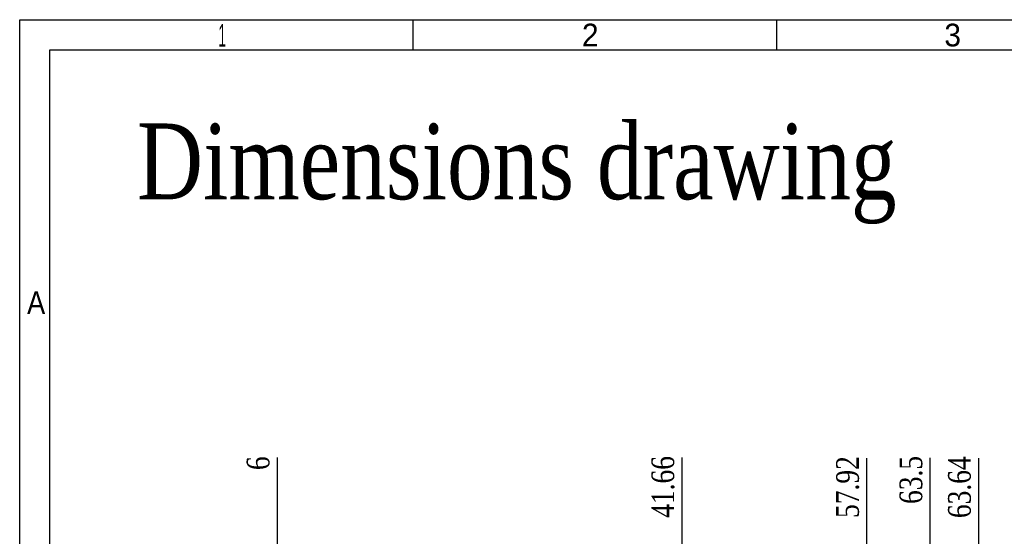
# Model space of a CAD drawing. Header units: millimetres. Extents: x 861 to 1254, y -31 to 249.
# Tile 20 of 49: x 861 to 991, y 181 to 249. Entities that reach past the tile are written whole.
import ezdxf
from ezdxf.enums import TextEntityAlignment as Align

# ---------------------------------------------------------------- set-up
doc = ezdxf.new("R2010")
doc.units = ezdxf.units.MM
doc.header["$LTSCALE"] = 32.67
doc.header["$PDMODE"] = 3
doc.header["$PDSIZE"] = 0.3125
doc.layers.get('0').update_dxf_attribs({"linetype": 'CONTINUOUS'})
doc.layers.get('Defpoints').update_dxf_attribs({"linetype": 'CONTINUOUS'})
doc.layers.add('尺寸標柱線', color=3, linetype='CONTINUOUS', lineweight=15)
doc.layers.add('文字線性', color=7, linetype='CONTINUOUS', lineweight=25)
doc.styles.get("Standard").update_dxf_attribs({"font": 'times.ttf', "width": 0.8})
doc.styles.add('TEXTSTYLE_0', font='txt', dxfattribs={"width": 0.8})
doc.dimstyles.new('ISO-25(2)', dxfattribs={"dimtxt": 3, "dimasz": 2.5, "dimexe": 1, "dimexo": 1, "dimgap": 1, "dimtad": 1, "dimlfac": 0.666667, "dimdsep": 46, "dimtxsty": 'Standard', "dimcen": 2.5, "dimclrd": 3, "dimclre": 3, "dimclrt": 2, "dimadec": 0, "dimazin": 2, "dimtfac": 1, "dimtmove": 0, "dimatfit": 3, "dimfxl": 0, "dimarcsym": 0})

# ---------------------------------------------------------------- blocks, each defined once
blk = doc.blocks.new('*D246')
at = {"layer": 'Defpoints', "color": 0}
for p in [(894.91, 188.56), (894.91, 168.35), (885.91, 94.34)]:
    blk.add_point(p, dxfattribs=at)
at = {"layer": '尺寸標柱線', "color": 3, "lineweight": -2}
blk.add_line((894.91, 169.35), (894.91, 191.04), dxfattribs=at)
at = {"layer": '尺寸標柱線', "color": 2, "insert": (892.38, 190.3), "char_height": 3, "attachment_point": 5, "rotation": 90}
blk.add_mtext('6', dxfattribs=at)
blk = doc.blocks.new('*D247')
at = {"layer": 'Defpoints', "color": 0}
for p in [(948.39, 182.28), (948.39, 171.59), (885.91, 94.34)]:
    blk.add_point(p, dxfattribs=at)
at = {"layer": '尺寸標柱線', "color": 3, "lineweight": -2}
blk.add_line((948.39, 172.59), (948.39, 191.06), dxfattribs=at)
at = {"layer": '尺寸標柱線', "color": 2, "insert": (945.86, 187.17), "char_height": 3, "attachment_point": 5, "rotation": 90}
blk.add_mtext('41.66', dxfattribs=at)
blk = doc.blocks.new('*D248')
at = {"layer": 'Defpoints', "color": 0}
for p in [(972.79, 182.32), (972.79, 150.85), (885.91, 94.34)]:
    blk.add_point(p, dxfattribs=at)
at = {"layer": '尺寸標柱線', "color": 3, "lineweight": -2}
blk.add_line((972.79, 151.85), (972.79, 190.97), dxfattribs=at)
at = {"layer": '尺寸標柱線', "color": 2, "insert": (970.26, 187.15), "char_height": 3, "attachment_point": 5, "rotation": 90}
blk.add_mtext('57.92', dxfattribs=at)
blk = doc.blocks.new('*D249')
at = {"layer": 'Defpoints', "color": 0}
for p in [(981.16, 184.19), (981.16, 171.59), (885.91, 94.34)]:
    blk.add_point(p, dxfattribs=at)
at = {"layer": '尺寸標柱線', "color": 3, "lineweight": -2}
blk.add_line((981.16, 172.59), (981.16, 191), dxfattribs=at)
at = {"layer": '尺寸標柱線', "color": 2, "insert": (978.63, 188.09), "char_height": 3, "attachment_point": 5, "rotation": 90}
blk.add_mtext('63.5', dxfattribs=at)
blk = doc.blocks.new('*D250')
at = {"layer": 'Defpoints', "color": 0}
for p in [(1015.45, 182.39), (1015.45, 171.59), (885.91, 94.34)]:
    blk.add_point(p, dxfattribs=at)
at = {"layer": '尺寸標柱線', "color": 3, "lineweight": -2}
blk.add_line((1015.45, 172.59), (1015.45, 191.01), dxfattribs=at)
at = {"layer": '尺寸標柱線', "color": 2, "insert": (1012.92, 187.2), "char_height": 3, "attachment_point": 5, "rotation": 90}
blk.add_mtext('86.36', dxfattribs=at)
blk = doc.blocks.new('*D251')
at = {"layer": 'Defpoints', "color": 0}
for p in [(1026.88, 182.23), (1026.88, 169.22), (885.91, 94.34)]:
    blk.add_point(p, dxfattribs=at)
at = {"layer": '尺寸標柱線', "color": 3, "lineweight": -2}
blk.add_line((1026.88, 170.22), (1026.88, 190.86), dxfattribs=at)
at = {"layer": '尺寸標柱線', "color": 2, "insert": (1024.35, 187.05), "char_height": 3, "attachment_point": 5, "rotation": 90}
blk.add_mtext('93.98', dxfattribs=at)
blk = doc.blocks.new('*D252')
at = {"layer": 'Defpoints', "color": 0}
for p in [(987.57, 182.28), (981.37, 139.51), (885.91, 94.34)]:
    blk.add_point(p, dxfattribs=at)
at = {"layer": '尺寸標柱線', "color": 3, "lineweight": -2}
for p, q in [((987.57, 177.28), (987.57, 190.98)), ((981.37, 172.28), (987.57, 177.28)), ((981.37, 140.51), (981.37, 172.28))]:
    blk.add_line(p, q, dxfattribs=at)
at = {"layer": '尺寸標柱線', "color": 2, "insert": (985.04, 187.13), "char_height": 3, "attachment_point": 5, "rotation": 90}
blk.add_mtext('63.64', dxfattribs=at)

msp = doc.modelspace()

# ---------------------------------------------------------------- linework, layer by layer
at = {"color": 7, "linetype": 'Continuous', "lineweight": 30}
for p, q in [((860.87, -27.104), (860.87, 248.896)), ((860.87, 248.896), (1252.87, 248.896)), ((912.87, 244.896), (912.87, 248.896)), ((960.87, 244.896), (960.87, 248.896)), ((864.87, -23.104), (864.87, 244.896)), ((864.87, 244.896), (1248.87, 244.896))]:
    msp.add_line(p, q, dxfattribs=at)

# ---------------------------------------------------------------- texts
at = {"color": 2, "linetype": 'Continuous', "lineweight": 30, "style": 'TEXTSTYLE_0'}
msp.add_text('1', height=3, dxfattribs=at).set_placement((887.128, 245.336), (888.128, 245.336), align=Align.FIT)
for s, width, p, p2 in [('2', 1.1, (935.145, 245.374), (937.345, 245.374)), ('3', 1.1, (983.017, 245.367), (985.217, 245.367)), ('A', 1.2, (861.844, 210.017), (864.244, 210.017))]:
    msp.add_text(s, height=3, dxfattribs=dict(at, width=width)).set_placement(p, p2, align=Align.FIT)
at = {"layer": '文字線性', "linetype": 'Continuous', "insert": (926.542, 235.184), "char_height": 10, "width": 102.94454, "attachment_point": 2, "line_spacing_factor": 0.9}
msp.add_mtext('Dimensions drawing', dxfattribs=at)

# ---------------------------------------------------------------- dimensions: what is measured, and where the dimension line sits
at = {"layer": '尺寸標柱線'}
for feature_location, offset, picture, middle in [((1015.449, 171.59), (0, 10.799), '*D250', (1012.919, 187.2)), ((948.393, 171.59), (0, 10.687), '*D247', (945.863, 187.168)), ((972.789, 150.847), (0, 31.471), '*D248', (970.259, 187.147)), ((981.369, 139.507), (6.205, 42.776), '*D252', (985.044, 187.133)), ((1026.879, 169.219), (0, 13.014), '*D251', (1024.349, 187.048)), ((981.159, 171.59), (0, 12.596), '*D249', (978.629, 188.094)), ((894.909, 168.352), (0, 20.207), '*D246', (892.383, 190.3))]:
    dim = msp.add_ordinate_dim(feature_location=feature_location, offset=offset, dtype=1, origin=(885.909, 94.342), dimstyle='ISO-25(2)', dxfattribs=at)
    dim.commit()
    dim.dimension.update_dxf_attribs({"geometry": picture, "text_midpoint": middle})

doc.saveas('drawing.dxf')
